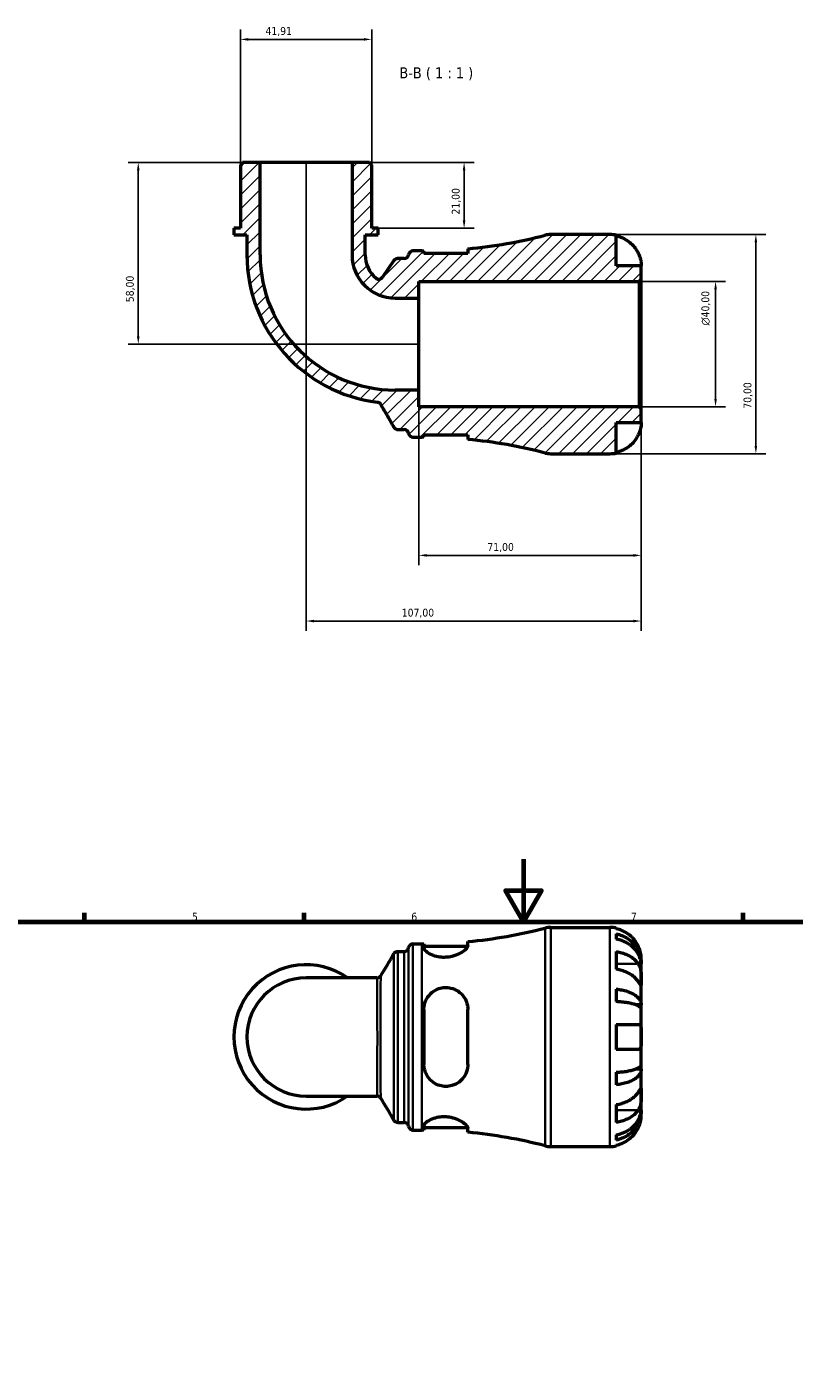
# Model space of a CAD drawing. Header units: millimetres. Extents: x 0 to 902, y 0 to 860.
# Tile 4 of 6: x 262 to 507, y 430 to 860. Entities that reach past the tile are written whole.
import ezdxf

# ---------------------------------------------------------------- set-up
doc = ezdxf.new("R2010")
doc.units = ezdxf.units.MM
for name, color, linetype, lineweight in [('Border (ISO)', 7, 'Continuous', 70), ('Dimension (ISO)', 7, 'Continuous', 25), ('Hatch (ISO)', 7, 'Continuous', 18), ('Symbol (ISO)', 7, 'Continuous', 25), ('Visible (ISO)', 7, 'Continuous', 50), ('Visible Narrow (ISO)', 7, 'Continuous', 35)]:
    doc.layers.add(name, color=color, linetype=linetype, lineweight=lineweight)
doc.styles.add('Label Text (ISO)', font='tahoma.ttf')
doc.styles.add('Note Text (ISO)', font='tahoma.ttf')
doc.dimstyles.new('Default (ISO)', dxfattribs={"dimtxt": 2.5, "dimasz": 2.5, "dimexe": 3.175, "dimexo": 0, "dimgap": 0.762, "dimtad": 1, "dimrnd": 1e-08, "dimzin": 0, "dimtxsty": 'Note Text (ISO)', "dimcen": 0.09, "dimdle": 10, "dimclrd": 256, "dimclre": 256, "dimclrt": 232, "dimazin": 0, "dimtfac": 1.40208, "dimtmove": 0, "dimatfit": 3, "dimfxl": 1, "dimtolj": 1, "dimtzin": 0, "dimlwd": -1, "dimlwe": -1, "dimarcsym": 0})

# ---------------------------------------------------------------- blocks, each defined once
blk = doc.blocks.new('Borders Default Border')
at = {"layer": 'Border (ISO)'}
for p, q in [((280.33, 574), (280.33, 576.9)), ((350.42, 574), (350.42, 576.9)), ((490.58, 574), (490.58, 576.9))]:
    blk.add_line(p, q, dxfattribs=at)
at = {"layer": 'Border (ISO)', "flags": 128}
for points in [[(420.5, 594), (420.5, 574), (414.73, 584), (426.27, 584), (420.5, 574)], [(20, 20), (20, 574), (821, 574), (821, 20), (20, 20)]]:
    blk.add_lwpolyline(points, dxfattribs=at)
at = {"layer": 'Border (ISO)', "color": 232, "true_color": 0xca0064, "char_height": 2.5, "attachment_point": 7, "style": 'Note Text (ISO)'}
for s, insert in [('5', (314.64, 574.35)), ('6', (384.66, 574.35)), ('7', (454.77, 574.4))]:
    blk.add_mtext(s, dxfattribs=dict(at, insert=insert))
blk = doc.blocks.new('*D7')
at = {"layer": 'Defpoints', "color": 0, "transparency": 16777216}
for p in [(457.37, 778.5), (481.78, 778.5), (457.37, 738.5)]:
    blk.add_point(p, dxfattribs=at)
at = {"layer": 'Dimension (ISO)', "transparency": 16777216}
for p, q in [((457.37, 778.5), (484.96, 778.5)), ((481.78, 741), (481.78, 776)), ((457.37, 738.5), (484.96, 738.5))]:
    blk.add_line(p, q, dxfattribs=at)
for points in [[(481.37, 776), (482.2, 776), (481.78, 778.5)], [(481.37, 741), (482.2, 741), (481.78, 738.5)]]:
    blk.add_solid(points, dxfattribs=at)
at = {"layer": 'Dimension (ISO)', "color": 232, "true_color": 0xca0064, "transparency": 16777216, "insert": (477.26, 764.44), "char_height": 2.5, "attachment_point": 1, "rotation": 90, "style": 'Note Text (ISO)'}
blk.add_mtext('\\A1;\\fAIGDT|b0|i0;\\H2.5000;\\ln\\fTahoma|b0|i0;\\H2.5000;40,00', dxfattribs=at)
blk = doc.blocks.new('*D8')
at = {"layer": 'Defpoints', "color": 0, "transparency": 16777216}
for p in [(330.12, 855.81), (330.12, 815.8), (372.03, 815.8)]:
    blk.add_point(p, dxfattribs=at)
at = {"layer": 'Dimension (ISO)', "transparency": 16777216}
for p, q in [((330.12, 815.8), (330.12, 858.99)), ((369.53, 855.81), (332.62, 855.81)), ((372.03, 815.8), (372.03, 858.99))]:
    blk.add_line(p, q, dxfattribs=at)
for points in [[(332.62, 856.23), (332.62, 855.39), (330.12, 855.81)], [(369.53, 856.23), (369.53, 855.39), (372.03, 855.81)]]:
    blk.add_solid(points, dxfattribs=at)
at = {"layer": 'Dimension (ISO)', "color": 232, "true_color": 0xca0064, "transparency": 16777216, "insert": (338.12, 859.74), "char_height": 2.5, "attachment_point": 1, "style": 'Note Text (ISO)'}
blk.add_mtext('\\A1;41,91', dxfattribs=at)
blk = doc.blocks.new('*D9')
at = {"layer": 'Defpoints', "color": 0, "transparency": 16777216}
for p in [(365.74, 816.5), (374.12, 795.5), (401.52, 795.5)]:
    blk.add_point(p, dxfattribs=at)
at = {"layer": 'Dimension (ISO)', "transparency": 16777216}
for p, q in [((365.74, 816.5), (404.69, 816.5)), ((401.52, 814), (401.52, 798)), ((374.12, 795.5), (404.69, 795.5))]:
    blk.add_line(p, q, dxfattribs=at)
for points in [[(401.1, 814), (401.93, 814), (401.52, 816.5)], [(401.1, 798), (401.93, 798), (401.52, 795.5)]]:
    blk.add_solid(points, dxfattribs=at)
at = {"layer": 'Dimension (ISO)', "color": 232, "true_color": 0xca0064, "transparency": 16777216, "insert": (397.58, 799.88), "char_height": 2.5, "attachment_point": 1, "rotation": 90, "style": 'Note Text (ISO)'}
blk.add_mtext('\\A1;21,00', dxfattribs=at)
blk = doc.blocks.new('*D10')
at = {"layer": 'Defpoints', "color": 0, "transparency": 16777216}
for p in [(336.4, 816.5), (297.51, 758.5), (387.07, 758.5)]:
    blk.add_point(p, dxfattribs=at)
at = {"layer": 'Dimension (ISO)', "transparency": 16777216}
for p, q in [((336.4, 816.5), (294.33, 816.5)), ((297.51, 814), (297.51, 761)), ((387.07, 758.5), (294.33, 758.5))]:
    blk.add_line(p, q, dxfattribs=at)
for points in [[(297.09, 814), (297.92, 814), (297.51, 816.5)], [(297.09, 761), (297.92, 761), (297.51, 758.5)]]:
    blk.add_solid(points, dxfattribs=at)
at = {"layer": 'Dimension (ISO)', "color": 232, "true_color": 0xca0064, "transparency": 16777216, "insert": (293.57, 771.89), "char_height": 2.5, "attachment_point": 1, "rotation": 90, "style": 'Note Text (ISO)'}
blk.add_mtext('\\A1;58,00', dxfattribs=at)
blk = doc.blocks.new('*D11')
at = {"layer": 'Defpoints', "color": 0, "transparency": 16777216}
for p in [(387.07, 743.83), (458.07, 737.8), (387.07, 691.03)]:
    blk.add_point(p, dxfattribs=at)
at = {"layer": 'Dimension (ISO)', "transparency": 16777216}
for p, q in [((387.07, 743.83), (387.07, 687.86)), ((458.07, 737.8), (458.07, 687.86)), ((455.57, 691.03), (389.57, 691.03))]:
    blk.add_line(p, q, dxfattribs=at)
for points in [[(389.57, 691.45), (389.57, 690.61), (387.07, 691.03)], [(455.57, 691.45), (455.57, 690.61), (458.07, 691.03)]]:
    blk.add_solid(points, dxfattribs=at)
at = {"layer": 'Dimension (ISO)', "color": 232, "true_color": 0xca0064, "transparency": 16777216, "insert": (408.95, 694.96), "char_height": 2.5, "attachment_point": 1, "style": 'Note Text (ISO)'}
blk.add_mtext('\\A1;71,00', dxfattribs=at)
blk = doc.blocks.new('*D12')
at = {"layer": 'Defpoints', "color": 0, "transparency": 16777216}
for p in [(351.07, 816.5), (458.07, 737.8), (351.07, 670.06)]:
    blk.add_point(p, dxfattribs=at)
at = {"layer": 'Dimension (ISO)', "transparency": 16777216}
for p, q in [((351.07, 816.5), (351.07, 666.88)), ((458.07, 737.8), (458.07, 666.88)), ((455.57, 670.06), (353.57, 670.06))]:
    blk.add_line(p, q, dxfattribs=at)
for points in [[(353.57, 670.47), (353.57, 669.64), (351.07, 670.06)], [(455.57, 670.47), (455.57, 669.64), (458.07, 670.06)]]:
    blk.add_solid(points, dxfattribs=at)
at = {"layer": 'Dimension (ISO)', "color": 232, "true_color": 0xca0064, "transparency": 16777216, "insert": (381.62, 673.99), "char_height": 2.5, "attachment_point": 1, "style": 'Note Text (ISO)'}
blk.add_mtext('\\A1;107,00', dxfattribs=at)
blk = doc.blocks.new('*D13')
at = {"layer": 'Defpoints', "color": 0, "transparency": 16777216}
for p in [(448.07, 793.5), (448.07, 723.5), (494.65, 723.5)]:
    blk.add_point(p, dxfattribs=at)
at = {"layer": 'Dimension (ISO)', "transparency": 16777216}
for p, q in [((448.07, 793.5), (497.82, 793.5)), ((494.65, 791), (494.65, 726)), ((448.07, 723.5), (497.82, 723.5))]:
    blk.add_line(p, q, dxfattribs=at)
for points in [[(494.23, 791), (495.06, 791), (494.65, 793.5)], [(494.23, 726), (495.06, 726), (494.65, 723.5)]]:
    blk.add_solid(points, dxfattribs=at)
at = {"layer": 'Dimension (ISO)', "color": 232, "true_color": 0xca0064, "transparency": 16777216, "insert": (490.71, 737.87), "char_height": 2.5, "attachment_point": 1, "rotation": 90, "style": 'Note Text (ISO)'}
blk.add_mtext('\\A1;70,00', dxfattribs=at)

msp = doc.modelspace()

# ---------------------------------------------------------------- hatches: boundary and pattern name
at = {"layer": 'Hatch (ISO)'}
h = msp.add_hatch(dxfattribs=at)
h.set_pattern_fill('ANSI31', color=256, scale=25.4, style=0)
h.set_pattern_definition([(45, (0, 0), (-2.245064, 2.245064), [])])
edge = h.paths.add_edge_path()
edge.add_ellipse((429.157, 730.495), major_axis=(-1.76, -6.775), ratio=1, start_angle=0, end_angle=14.55907)
edge.add_line((429.157, 723.495), (448.073, 723.495))
edge.add_ellipse((448.073, 733.495), major_axis=(0, -10), ratio=1, start_angle=0, end_angle=11.53696)
edge.add_line((450.073, 723.697), (450.073, 733.495))
edge.add_line((450.073, 733.495), (458.073, 733.495))
edge.add_line((458.073, 733.495), (458.073, 737.795))
edge.add_line((458.073, 737.795), (457.373, 738.495))
edge.add_line((457.373, 738.495), (387.073, 738.495))
edge.add_line((387.073, 738.495), (387.073, 743.827))
edge.add_line((387.073, 743.827), (379.538, 743.827))
edge.add_ellipse((379.538, 786.96), major_axis=(0, -43.133), ratio=1, start_angle=270, end_angle=360, ccw=False)
edge.add_line((336.404, 786.96), (336.404, 816.495))
edge.add_line((336.404, 816.495), (330.818, 816.495))
edge.add_line((330.818, 816.495), (330.118, 815.795))
edge.add_line((330.118, 815.795), (330.118, 795.495))
edge.add_line((330.118, 795.495), (328.022, 795.495))
edge.add_line((328.022, 795.495), (328.022, 793.395))
edge.add_line((328.022, 793.395), (332.213, 793.395))
edge.add_line((332.213, 793.395), (332.213, 786.96))
edge.add_ellipse((379.538, 786.96), major_axis=(-47.325, 0), ratio=1, start_angle=0, end_angle=83.05981)
edge.add_spline(control_points=[(373.82, 739.982), (373.944, 739.967), (374.066, 739.935), (374.298, 739.84), (374.407, 739.777), (374.651, 739.589), (374.772, 739.451), (374.863, 739.293)], knot_values=[-0.1299337, -0.1299337, -0.1299337, -0.1299337, -0.092312, -0.092312, -0.0546902, -0.0546902, 0, 0, 0, 0], degree=3, periodic=0)
edge.add_line((374.863, 739.293), (379.134, 731.895))
edge.add_spline(control_points=[(379.134, 731.895), (379.211, 731.762), (379.309, 731.642), (379.541, 731.44), (379.672, 731.358), (379.983, 731.231), (380.164, 731.195), (380.346, 731.195)], knot_values=[-0.1469863, -0.1469863, -0.1469863, -0.1469863, -0.1008383, -0.1008383, -0.0546902, -0.0546902, 0, 0, 0, 0], degree=3, periodic=0)
edge.add_line((380.346, 731.195), (382.42, 731.195))
edge.add_ellipse((382.42, 729.795), major_axis=(0, 1.4), ratio=1, start_angle=277.18076, end_angle=360, ccw=False)
edge.add_ellipse((385.198, 730.145), major_axis=(-1.389, -0.175), ratio=1, start_angle=0, end_angle=82.81924)
edge.add_line((385.198, 728.745), (388.058, 728.745))
edge.add_ellipse((388.058, 572.25), major_axis=(0, 156.495), ratio=1, start_angle=359.76568, end_angle=360, ccw=False)
edge.add_line((388.698, 728.744), (388.698, 729.545))
edge.add_line((388.698, 729.545), (402.698, 729.545))
edge.add_line((402.698, 729.545), (402.698, 728.059))
edge.add_ellipse((388.058, 572.25), major_axis=(14.64, 155.809), ratio=1, start_angle=350.80875, end_angle=360, ccw=False)
edge = h.paths.add_edge_path()
edge.add_ellipse((429.157, 786.495), major_axis=(0, 7), ratio=1, start_angle=0, end_angle=14.55907)
edge.add_ellipse((388.058, 944.74), major_axis=(39.339, -151.47), ratio=1, start_angle=350.80875, end_angle=360, ccw=False)
edge.add_line((402.698, 788.931), (402.698, 787.445))
edge.add_line((402.698, 787.445), (388.698, 787.445))
edge.add_line((388.698, 787.445), (388.698, 788.246))
edge.add_ellipse((388.058, 944.74), major_axis=(0.64, -156.494), ratio=1, start_angle=359.76568, end_angle=360, ccw=False)
edge.add_line((388.058, 788.245), (385.198, 788.245))
edge.add_ellipse((385.198, 786.845), major_axis=(0, 1.4), ratio=1, start_angle=0, end_angle=82.81924)
edge.add_ellipse((382.42, 787.195), major_axis=(1.389, -0.175), ratio=1, start_angle=277.18076, end_angle=360, ccw=False)
edge.add_line((382.42, 785.795), (380.278, 785.795))
edge.add_ellipse((380.278, 784.395), major_axis=(0, 1.4), ratio=1, start_angle=0, end_angle=55.69276)
edge.add_line((379.121, 785.184), (375.474, 779.84))
edge.add_ellipse((374.318, 780.629), major_axis=(1.156, -0.789), ratio=1, start_angle=264.80221, end_angle=360, ccw=False)
edge.add_ellipse((379.538, 786.96), major_axis=(-6.11, -7.411), ratio=1, start_angle=309.50503, end_angle=360, ccw=False)
edge.add_line((369.932, 786.96), (369.932, 793.395))
edge.add_line((369.932, 793.395), (374.123, 793.395))
edge.add_line((374.123, 793.395), (374.123, 795.495))
edge.add_line((374.123, 795.495), (372.028, 795.495))
edge.add_line((372.028, 795.495), (372.028, 815.795))
edge.add_line((372.028, 815.795), (371.328, 816.495))
edge.add_line((371.328, 816.495), (365.741, 816.495))
edge.add_line((365.741, 816.495), (365.741, 786.96))
edge.add_ellipse((379.538, 786.96), major_axis=(-13.796, 0), ratio=1, start_angle=0, end_angle=90)
edge.add_line((379.538, 773.164), (387.073, 773.164))
edge.add_line((387.073, 773.164), (387.073, 778.495))
edge.add_line((387.073, 778.495), (457.373, 778.495))
edge.add_line((457.373, 778.495), (458.073, 779.195))
edge.add_line((458.073, 779.195), (458.073, 783.495))
edge.add_line((458.073, 783.495), (450.073, 783.495))
edge.add_line((450.073, 783.495), (450.073, 793.293))
edge.add_ellipse((448.073, 783.495), major_axis=(2, 9.798), ratio=1, start_angle=0, end_angle=11.53696)
edge.add_line((448.073, 793.495), (429.157, 793.495))

# ---------------------------------------------------------------- linework, layer by layer
at = {"layer": 'Visible (ISO)'}
for p, q in [((330.818, 816.495), (330.118, 815.795)), ((330.118, 815.795), (330.118, 795.495)), ((336.404, 816.495), (330.818, 816.495)), ((336.404, 786.96), (336.404, 816.495)), ((365.741, 816.495), (336.404, 816.495)), ((371.328, 816.495), (365.741, 816.495)), ((365.741, 816.495), (365.741, 786.96)), ((372.028, 815.795), (371.328, 816.495)), ((372.028, 795.495), (372.028, 815.795)), ((330.118, 795.495), (328.022, 795.495)), ((328.022, 795.495), (328.022, 793.395)), ((374.123, 795.495), (372.028, 795.495)), ((374.123, 793.395), (374.123, 795.495)), ((328.022, 793.395), (332.213, 793.395)), ((332.213, 793.395), (332.213, 786.96)), ((369.932, 786.96), (369.932, 793.395)), ((369.932, 793.395), (374.123, 793.395)), ((448.073, 793.495), (429.157, 793.495)), ((450.073, 783.495), (450.073, 793.293)), ((388.058, 788.245), (385.198, 788.245)), ((388.698, 787.445), (388.698, 788.246)), ((402.698, 787.445), (388.698, 787.445)), ((402.698, 788.931), (402.698, 787.445)), ((379.121, 785.184), (375.474, 779.84)), ((382.42, 785.795), (380.278, 785.795)), ((458.073, 783.495), (450.073, 783.495)), ((458.073, 779.195), (458.073, 783.495)), ((387.073, 773.164), (387.073, 778.495)), ((387.073, 778.495), (457.373, 778.495)), ((457.373, 778.495), (458.073, 779.195)), ((457.373, 778.495), (457.373, 738.495)), ((458.073, 737.795), (458.073, 779.195)), ((379.538, 773.164), (387.073, 773.164)), ((387.073, 743.827), (387.073, 773.164)), ((387.073, 743.827), (379.538, 743.827)), ((387.073, 738.495), (387.073, 743.827)), ((457.373, 738.495), (387.073, 738.495)), ((458.073, 737.795), (457.373, 738.495)), ((458.073, 733.495), (458.073, 737.795)), ((380.346, 731.195), (382.42, 731.195)), ((450.073, 723.697), (450.073, 733.495)), ((450.073, 733.495), (458.073, 733.495)), ((385.198, 728.745), (388.058, 728.745)), ((388.698, 728.744), (388.698, 729.545)), ((388.698, 729.545), (402.698, 729.545)), ((402.698, 729.545), (402.698, 728.059)), ((429.157, 723.495), (448.073, 723.495)), ((429.157, 572.238), (448.073, 572.238)), ((450.073, 572.036), (450.073, 571.805)), ((402.698, 566.374), (402.698, 567.674)), ((450.073, 570.155), (450.073, 568.494)), ((380.333, 564.538), (382.42, 564.538)), ((385.198, 566.988), (388.058, 566.988)), ((388.698, 566.989), (388.698, 565.658)), ((388.698, 566.188), (402.673, 566.188)), ((450.073, 564.509), (450.073, 558.852)), ((458.073, 560.629), (458.048, 560.629)), ((458.073, 560.629), (458.073, 562.238)), ((458.073, 560.017), (458.073, 560.629)), ((458.073, 554.916), (458.073, 560.017)), ((373.709, 556.097), (351.073, 556.097)), ((458.073, 547.539), (458.073, 554.916)), ((450.073, 552.533), (450.073, 548.525)), ((388.698, 546.038), (388.698, 528.438)), ((402.698, 528.438), (402.698, 546.038)), ((458.073, 547.539), (456.164, 547.539)), ((458.073, 546.061), (458.073, 547.539)), ((458.073, 537.238), (458.073, 546.061)), ((450.073, 541.238), (450.073, 533.238)), ((458.073, 528.415), (458.073, 537.238)), ((450.073, 525.951), (450.073, 521.943)), ((458.073, 526.937), (456.164, 526.937)), ((458.073, 526.937), (458.073, 528.415)), ((458.073, 519.56), (458.073, 526.937)), ((351.073, 518.378), (373.709, 518.378)), ((458.073, 514.459), (458.073, 519.56)), ((450.073, 515.624), (450.073, 509.967)), ((458.073, 513.847), (458.048, 513.847)), ((458.073, 513.847), (458.073, 514.459)), ((458.073, 512.238), (458.073, 513.847)), ((380.333, 509.938), (382.42, 509.938)), ((385.198, 507.488), (388.058, 507.488)), ((388.698, 508.818), (388.698, 507.487)), ((388.698, 508.288), (402.673, 508.288)), ((402.698, 506.802), (402.698, 508.102)), ((450.073, 505.982), (450.073, 504.321)), ((429.157, 502.238), (448.073, 502.238)), ((450.073, 502.671), (450.073, 502.44))]:
    msp.add_line(p, q, dxfattribs=at)
for centre, radius, start, end in [((388.058, 944.74), 156.495, 275.36782, 284.55907), ((429.157, 786.495), 7, 90, 104.55907), ((448.073, 783.495), 10, 78.46304, 90), ((379.538, 786.96), 47.325, 180, 263.05981), ((379.538, 786.96), 43.133, 180, 270), ((379.538, 786.96), 13.796, 180, 270), ((379.538, 786.96), 9.606, 180, 230.49497), ((382.42, 787.195), 1.4, 270, 352.81924), ((385.198, 786.845), 1.4, 90, 172.81924), ((388.058, 944.74), 156.495, 270, 270.23432), ((380.278, 784.395), 1.4, 90, 145.69276), ((374.318, 780.629), 1.4, 230.49497, 325.69276), ((382.42, 729.795), 1.4, 7.18076, 90), ((385.198, 730.145), 1.4, 187.18076, 270), ((388.058, 572.25), 156.495, 89.76568, 90), ((388.058, 572.25), 156.495, 75.44093, 84.63218), ((429.157, 730.495), 7, 255.44093, 270), ((448.073, 733.495), 10, 270, 281.53696), ((388.058, 723.483), 156.495, 275.36782, 284.55907), ((429.157, 565.238), 7, 90, 104.55907), ((448.073, 562.238), 10, 78.46304, 90), ((382.42, 565.938), 1.4, 270, 352.81924), ((385.198, 565.588), 1.4, 90, 172.81924), ((388.058, 723.483), 156.495, 270, 270.23432), ((351.073, 537.238), 23.05, 54.9032, 305.0968), ((351.073, 537.238), 18.86, 90, 270), ((382.42, 508.538), 1.4, 7.18076, 90), ((385.198, 508.888), 1.4, 187.18076, 270), ((388.058, 350.993), 156.495, 89.76568, 90), ((388.058, 350.993), 156.495, 75.44093, 84.63218), ((429.157, 509.238), 7, 255.44093, 270), ((448.073, 512.238), 10, 270, 281.53696)]:
    msp.add_arc(centre, radius, start, end, dxfattribs=at)
for points, knots in [([(450.073, 793.062), (450.712, 792.931), (451.336, 792.734), (452.459, 792.267), (453.058, 791.952), (454.176, 791.201), (454.695, 790.766), (455.569, 789.889), (456.004, 789.365), (456.66, 788.378), (456.908, 787.934), (457.113, 787.495)], [0.18972425, 0.18972425, 0.18972425, 0.18972425, 0.36926522, 0.36926522, 0.55452014, 0.55452014, 0.73977506, 0.73977506, 0.92607912, 0.92607912, 1.06568045, 1.06568045, 1.06568045, 1.06568045]), ([(457.113, 787.495), (457.206, 787.297), (457.294, 787.095), (457.449, 786.706), (457.518, 786.519), (457.658, 786.104), (457.725, 785.878), (457.882, 785.274), (457.95, 784.919), (458.041, 784.269), (458.059, 783.994), (458.075, 783.6), (458.073, 783.495), (458.073, 783.495)], [-0.64798358, -0.64798358, -0.64798358, -0.64798358, -0.58129223, -0.58129223, -0.51957432, -0.51957432, -0.44316993, -0.44316993, -0.3085364, -0.3085364, -0.15881239, -0.15881239, 0, 0, 0, 0]), ([(373.82, 739.982), (373.944, 739.967), (374.066, 739.935), (374.298, 739.84), (374.407, 739.777), (374.651, 739.589), (374.772, 739.451), (374.863, 739.293)], [-0.12993375, -0.12993375, -0.12993375, -0.12993375, -0.09231199, -0.09231199, -0.05469023, -0.05469023, 0, 0, 0, 0]), ([(374.863, 739.293), (375.583, 738.045), (376.304, 736.797), (377.727, 734.331), (378.431, 733.113), (379.134, 731.895)], [-0.93502025, -0.93502025, -0.93502025, -0.93502025, -0.50277582, -0.50277582, -0.08082904, -0.08082904, -0.08082904, -0.08082904]), ([(379.134, 731.895), (379.211, 731.762), (379.309, 731.642), (379.541, 731.44), (379.672, 731.358), (379.983, 731.231), (380.164, 731.195), (380.346, 731.195)], [-0.14698634, -0.14698634, -0.14698634, -0.14698634, -0.10083828, -0.10083828, -0.05469023, -0.05469023, 0, 0, 0, 0]), ([(458.073, 733.495), (458.073, 733.495), (458.073, 733.452), (458.07, 733.275), (458.066, 733.133), (458.035, 732.685), (457.997, 732.341), (457.867, 731.665), (457.798, 731.373), (457.641, 730.834), (457.563, 730.596), (457.383, 730.11), (457.281, 729.862), (457.151, 729.577), (457.132, 729.536), (457.113, 729.495)], [-2.77804136, -2.77804136, -2.77804136, -2.77804136, -2.67672151, -2.67672151, -2.56558131, -2.56558131, -2.40960112, -2.40960112, -2.30519389, -2.30519389, -2.22617552, -2.22617552, -2.14450488, -2.14450488, -2.1308178, -2.1308178, -2.1308178, -2.1308178]), ([(457.113, 729.495), (456.908, 729.057), (456.66, 728.612), (456.004, 727.626), (455.569, 727.102), (454.695, 726.224), (454.176, 725.789), (453.058, 725.039), (452.459, 724.723), (451.336, 724.257), (450.712, 724.059), (450.073, 723.928)], [4.90264375, 4.90264375, 4.90264375, 4.90264375, 5.04224508, 5.04224508, 5.22854914, 5.22854914, 5.41380406, 5.41380406, 5.59905898, 5.59905898, 5.77859995, 5.77859995, 5.77859995, 5.77859995]), ([(457.113, 566.238), (456.908, 566.676), (456.66, 567.121), (456.004, 568.108), (455.569, 568.631), (454.695, 569.509), (454.176, 569.944), (453.058, 570.694), (452.459, 571.01), (451.336, 571.477), (450.712, 571.674), (450.073, 571.805)], [4.90264375, 4.90264375, 4.90264375, 4.90264375, 5.04224508, 5.04224508, 5.22854914, 5.22854914, 5.41380406, 5.41380406, 5.59905898, 5.59905898, 5.77859995, 5.77859995, 5.77859995, 5.77859995]), ([(450.073, 570.155), (450.714, 570.028), (451.34, 569.836), (452.465, 569.385), (453.064, 569.08), (454.183, 568.355), (454.702, 567.935), (455.575, 567.088), (456.01, 566.583), (456.758, 565.496), (457.073, 564.913), (457.546, 563.804), (457.749, 563.174), (458.012, 561.888), (458.073, 561.231), (458.073, 560.629)], [0.1897184, 0.1897184, 0.1897184, 0.1897184, 0.3698032, 0.3698032, 0.5549844, 0.5549844, 0.7401655, 0.7401655, 0.9258164, 0.9258164, 1.1114673, 1.1114673, 1.2978252, 1.2978252, 1.484183, 1.484183, 1.484183, 1.484183]), ([(458.073, 560.017), (458.073, 560.552), (458.012, 561.137), (457.749, 562.282), (457.546, 562.842), (457.073, 563.83), (456.758, 564.348), (456.01, 565.315), (455.575, 565.765), (454.702, 566.519), (454.183, 566.893), (453.064, 567.538), (452.465, 567.809), (451.34, 568.211), (450.714, 568.381), (450.073, 568.494)], [4.4593823, 4.4593823, 4.4593823, 4.4593823, 4.6457401, 4.6457401, 4.832098, 4.832098, 5.0177489, 5.0177489, 5.2033998, 5.2033998, 5.388581, 5.388581, 5.5737621, 5.5737621, 5.753847, 5.753847, 5.753847, 5.753847]), ([(379.131, 563.855), (379.152, 563.89), (379.177, 563.93), (379.244, 564.019), (379.285, 564.069), (379.395, 564.18), (379.463, 564.24), (379.642, 564.36), (379.754, 564.42), (380.021, 564.51), (380.176, 564.538), (380.333, 564.538)], [3.1402421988, 3.1402421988, 3.1402421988, 3.1402421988, 3.1405148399, 3.1405148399, 3.140787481, 3.140787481, 3.1410601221, 3.1410601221, 3.1413327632, 3.1413327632, 3.1416054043, 3.1416054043, 3.1416054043, 3.1416054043]), ([(402.698, 566.374), (402.698, 566.263), (402.669, 566.142), (402.471, 565.693), (402.163, 565.326), (401.252, 564.554), (400.637, 564.147), (399.238, 563.456), (398.474, 563.164), (397.009, 562.804), (396.349, 562.702), (395.037, 562.629), (394.405, 562.653), (393.05, 562.828), (392.359, 563.002), (390.967, 563.5), (390.316, 563.846), (389.301, 564.567), (388.949, 564.942), (388.729, 565.413), (388.698, 565.539), (388.698, 565.658)], [-2.4790192, -2.4790192, -2.4790192, -2.4790192, -2.3627081, -2.3627081, -2.0765821, -2.0765821, -1.7793934, -1.7793934, -1.5106282, -1.5106282, -1.3077881, -1.3077881, -1.1151315, -1.1151315, -0.8806036, -0.8806036, -0.5856229, -0.5856229, -0.2787648, -0.2787648, -0.1576809, -0.1576809, -0.1576809, -0.1576809]), ([(450.073, 564.509), (450.712, 564.416), (451.336, 564.277), (452.459, 563.947), (453.058, 563.724), (454.176, 563.193), (454.695, 562.886), (455.569, 562.265), (456.004, 561.894), (456.66, 561.197), (456.908, 560.882), (457.113, 560.573)], [0.18972425, 0.18972425, 0.18972425, 0.18972425, 0.36926522, 0.36926522, 0.55452014, 0.55452014, 0.73977506, 0.73977506, 0.92607912, 0.92607912, 1.06568045, 1.06568045, 1.06568045, 1.06568045]), ([(458.073, 562.238), (458.073, 562.238), (458.073, 562.281), (458.07, 562.458), (458.066, 562.6), (458.035, 563.048), (457.997, 563.392), (457.867, 564.068), (457.798, 564.36), (457.641, 564.899), (457.563, 565.137), (457.383, 565.623), (457.281, 565.871), (457.151, 566.156), (457.132, 566.197), (457.113, 566.238)], [-2.77804136, -2.77804136, -2.77804136, -2.77804136, -2.67672151, -2.67672151, -2.56558131, -2.56558131, -2.40960112, -2.40960112, -2.30519389, -2.30519389, -2.22617552, -2.22617552, -2.14450488, -2.14450488, -2.1308178, -2.1308178, -2.1308178, -2.1308178]), ([(457.113, 560.573), (457.172, 560.485), (457.228, 560.392), (457.389, 560.098), (457.486, 559.883), (457.662, 559.409), (457.738, 559.149), (457.89, 558.494), (457.95, 558.093), (458.041, 557.185), (458.059, 556.688), (458.075, 555.734), (458.073, 555.29), (458.073, 554.916)], [-0.64434498, -0.64434498, -0.64434498, -0.64434498, -0.60308586, -0.60308586, -0.52007987, -0.52007987, -0.43273909, -0.43273909, -0.31000661, -0.31000661, -0.15868997, -0.15868997, 0, 0, 0, 0]), ([(373.709, 556.097), (373.859, 556.097), (374.008, 556.123), (374.271, 556.208), (374.384, 556.266), (374.567, 556.386), (374.637, 556.447), (374.749, 556.558), (374.792, 556.609), (374.861, 556.7), (374.887, 556.74), (374.909, 556.777), (374.909, 556.778), (374.91, 556.779)], [-1.555653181, -1.555653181, -1.555653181, -1.555653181, -1.5538277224, -1.5538277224, -1.5519557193, -1.5519557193, -1.5500837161, -1.5500837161, -1.5482117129, -1.5482117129, -1.5463397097, -1.5463397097, -1.5462931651, -1.5462931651, -1.5462931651, -1.5462931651]), ([(457.113, 554.916), (456.908, 555.226), (456.66, 555.54), (456.004, 556.238), (455.569, 556.608), (454.695, 557.229), (454.176, 557.536), (453.058, 558.067), (452.459, 558.29), (451.336, 558.62), (450.712, 558.759), (450.073, 558.852)], [4.90264375, 4.90264375, 4.90264375, 4.90264375, 5.04224508, 5.04224508, 5.22854914, 5.22854914, 5.41380406, 5.41380406, 5.59905898, 5.59905898, 5.77859995, 5.77859995, 5.77859995, 5.77859995]), ([(458.073, 554.916), (458.073, 554.706), (458.073, 554.521), (458.071, 554.194), (458.069, 554.057), (458.051, 553.816), (458.031, 553.745), (457.944, 553.743), (457.88, 553.805), (457.724, 554.008), (457.647, 554.118), (457.469, 554.379), (457.37, 554.529), (457.213, 554.765), (457.164, 554.839), (457.113, 554.916)], [0, 0, 0, 0, 0.08884908, 0.08884908, 0.18379648, 0.18379648, 0.31419699, 0.31419699, 0.43784665, 0.43784665, 0.52411276, 0.52411276, 0.60765264, 0.60765264, 0.6434969, 0.6434969, 0.6434969, 0.6434969]), ([(388.698, 546.038), (388.698, 546.327), (388.716, 546.614), (388.856, 547.746), (389.114, 548.559), (389.958, 550.162), (390.59, 550.926), (391.985, 552.024), (392.689, 552.41), (394.068, 552.876), (394.706, 552.998), (396.011, 553.062), (396.658, 553.001), (398.087, 552.669), (398.832, 552.347), (400.333, 551.378), (401.037, 550.67), (402.072, 549.074), (402.424, 548.198), (402.661, 546.862), (402.698, 546.452), (402.698, 546.038)], [-2.4596733, -2.4596733, -2.4596733, -2.4596733, -2.3687682, -2.3687682, -2.0987401, -2.0987401, -1.7859063, -1.7859063, -1.5384941, -1.5384941, -1.3426217, -1.3426217, -1.1452716, -1.1452716, -0.8922041, -0.8922041, -0.5721176, -0.5721176, -0.2699911, -0.2699911, -0.1397069, -0.1397069, -0.1397069, -0.1397069]), ([(450.073, 552.533), (450.714, 552.466), (451.34, 552.366), (452.465, 552.129), (453.064, 551.969), (454.183, 551.589), (454.702, 551.369), (455.575, 550.925), (456.01, 550.66), (456.758, 550.09), (457.073, 549.785), (457.546, 549.203), (457.749, 548.873), (458.012, 548.199), (458.073, 547.855), (458.073, 547.539)], [0.1897184, 0.1897184, 0.1897184, 0.1897184, 0.3698032, 0.3698032, 0.5549844, 0.5549844, 0.7401655, 0.7401655, 0.9258164, 0.9258164, 1.1114673, 1.1114673, 1.2978252, 1.2978252, 1.484183, 1.484183, 1.484183, 1.484183]), ([(458.073, 546.061), (458.073, 546.217), (458.012, 546.386), (457.749, 546.719), (457.546, 546.882), (457.073, 547.169), (456.758, 547.32), (456.01, 547.601), (455.575, 547.731), (454.702, 547.95), (454.183, 548.059), (453.064, 548.247), (452.465, 548.325), (451.34, 548.442), (450.714, 548.492), (450.073, 548.525)], [4.4593823, 4.4593823, 4.4593823, 4.4593823, 4.6457401, 4.6457401, 4.832098, 4.832098, 5.0177489, 5.0177489, 5.2033998, 5.2033998, 5.388581, 5.388581, 5.5737621, 5.5737621, 5.753847, 5.753847, 5.753847, 5.753847]), ([(450.073, 541.238), (450.712, 541.238), (451.336, 541.238), (452.459, 541.238), (453.058, 541.238), (454.176, 541.238), (454.695, 541.238), (455.569, 541.238), (456.004, 541.238), (456.66, 541.238), (456.908, 541.238), (457.113, 541.238)], [0.18972425, 0.18972425, 0.18972425, 0.18972425, 0.36926522, 0.36926522, 0.55452014, 0.55452014, 0.73977506, 0.73977506, 0.92607912, 0.92607912, 1.06568045, 1.06568045, 1.06568045, 1.06568045]), ([(457.113, 541.238), (457.182, 541.238), (457.247, 541.23), (457.408, 541.187), (457.498, 541.139), (457.663, 540.992), (457.737, 540.888), (457.889, 540.565), (457.951, 540.318), (458.041, 539.662), (458.059, 539.24), (458.075, 538.29), (458.073, 537.766), (458.073, 537.238)], [-0.64008532, -0.64008532, -0.64008532, -0.64008532, -0.59222185, -0.59222185, -0.51595037, -0.51595037, -0.43235608, -0.43235608, -0.30863031, -0.30863031, -0.15844955, -0.15844955, 0, 0, 0, 0]), ([(457.113, 533.238), (456.908, 533.238), (456.66, 533.238), (456.004, 533.238), (455.569, 533.238), (454.695, 533.238), (454.176, 533.238), (453.058, 533.238), (452.459, 533.238), (451.336, 533.238), (450.712, 533.238), (450.073, 533.238)], [4.90264375, 4.90264375, 4.90264375, 4.90264375, 5.04224508, 5.04224508, 5.22854914, 5.22854914, 5.41380406, 5.41380406, 5.59905898, 5.59905898, 5.77859995, 5.77859995, 5.77859995, 5.77859995]), ([(458.073, 537.238), (458.073, 536.9), (458.073, 536.564), (458.07, 535.878), (458.066, 535.535), (458.035, 534.77), (457.997, 534.381), (457.867, 533.861), (457.798, 533.69), (457.641, 533.46), (457.563, 533.385), (457.383, 533.277), (457.281, 533.247), (457.151, 533.239), (457.132, 533.238), (457.113, 533.238)], [-2.77804136, -2.77804136, -2.77804136, -2.77804136, -2.67672151, -2.67672151, -2.56558131, -2.56558131, -2.40960112, -2.40960112, -2.30519389, -2.30519389, -2.22617552, -2.22617552, -2.14450488, -2.14450488, -2.1308178, -2.1308178, -2.1308178, -2.1308178]), ([(402.698, 528.438), (402.698, 528.069), (402.669, 527.702), (402.471, 526.454), (402.163, 525.615), (401.252, 524.081), (400.637, 523.393), (399.238, 522.342), (398.474, 521.953), (397.009, 521.531), (396.349, 521.436), (395.037, 521.44), (394.405, 521.529), (393.05, 521.912), (392.359, 522.24), (390.967, 523.194), (390.316, 523.869), (389.301, 525.439), (388.949, 526.343), (388.729, 527.672), (388.698, 528.054), (388.698, 528.438)], [-2.4790192, -2.4790192, -2.4790192, -2.4790192, -2.3627081, -2.3627081, -2.0765821, -2.0765821, -1.7793934, -1.7793934, -1.5106282, -1.5106282, -1.3077881, -1.3077881, -1.1151315, -1.1151315, -0.8806036, -0.8806036, -0.5856229, -0.5856229, -0.2787648, -0.2787648, -0.1576809, -0.1576809, -0.1576809, -0.1576809]), ([(450.073, 525.951), (450.714, 525.984), (451.34, 526.034), (452.465, 526.151), (453.064, 526.229), (454.183, 526.417), (454.702, 526.526), (455.575, 526.745), (456.01, 526.875), (456.758, 527.156), (457.073, 527.307), (457.546, 527.594), (457.749, 527.757), (458.012, 528.089), (458.073, 528.259), (458.073, 528.415)], [0.1897184, 0.1897184, 0.1897184, 0.1897184, 0.3698032, 0.3698032, 0.5549844, 0.5549844, 0.7401655, 0.7401655, 0.9258164, 0.9258164, 1.1114673, 1.1114673, 1.2978252, 1.2978252, 1.484183, 1.484183, 1.484183, 1.484183]), ([(458.073, 526.937), (458.073, 526.621), (458.012, 526.277), (457.749, 525.603), (457.546, 525.272), (457.073, 524.691), (456.758, 524.386), (456.01, 523.816), (455.575, 523.551), (454.702, 523.107), (454.183, 522.887), (453.064, 522.507), (452.465, 522.347), (451.34, 522.11), (450.714, 522.01), (450.073, 521.943)], [4.4593823, 4.4593823, 4.4593823, 4.4593823, 4.6457401, 4.6457401, 4.832098, 4.832098, 5.0177489, 5.0177489, 5.2033998, 5.2033998, 5.388581, 5.388581, 5.5737621, 5.5737621, 5.753847, 5.753847, 5.753847, 5.753847]), ([(457.113, 519.56), (457.172, 519.648), (457.228, 519.733), (457.389, 519.976), (457.486, 520.122), (457.662, 520.38), (457.738, 520.488), (457.89, 520.681), (457.95, 520.737), (458.041, 520.724), (458.059, 520.623), (458.075, 520.23), (458.073, 519.934), (458.073, 519.56)], [-0.64434498, -0.64434498, -0.64434498, -0.64434498, -0.60308586, -0.60308586, -0.52007987, -0.52007987, -0.43273909, -0.43273909, -0.31000661, -0.31000661, -0.15868997, -0.15868997, 0, 0, 0, 0]), ([(374.91, 517.697), (374.889, 517.733), (374.863, 517.773), (374.795, 517.863), (374.753, 517.914), (374.642, 518.025), (374.572, 518.086), (374.392, 518.205), (374.28, 518.264), (374.016, 518.352), (373.862, 518.378), (373.709, 518.378)], [1.546304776, 1.546304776, 1.546304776, 1.546304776, 1.5481767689, 1.5481767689, 1.5500487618, 1.5500487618, 1.5519207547, 1.5519207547, 1.5537927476, 1.5537927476, 1.5556647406, 1.5556647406, 1.5556647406, 1.5556647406]), ([(450.073, 515.624), (450.712, 515.717), (451.336, 515.856), (452.459, 516.186), (453.058, 516.409), (454.176, 516.94), (454.695, 517.247), (455.569, 517.868), (456.004, 518.238), (456.66, 518.936), (456.908, 519.25), (457.113, 519.56)], [0.18972425, 0.18972425, 0.18972425, 0.18972425, 0.36926522, 0.36926522, 0.55452014, 0.55452014, 0.73977506, 0.73977506, 0.92607912, 0.92607912, 1.06568045, 1.06568045, 1.06568045, 1.06568045]), ([(458.073, 519.56), (458.073, 519.351), (458.073, 519.119), (458.071, 518.601), (458.069, 518.314), (458.051, 517.604), (458.031, 517.173), (457.944, 516.331), (457.88, 515.928), (457.724, 515.277), (457.647, 515.022), (457.469, 514.553), (457.37, 514.339), (457.213, 514.06), (457.164, 513.98), (457.113, 513.903)], [0, 0, 0, 0, 0.08884908, 0.08884908, 0.18379648, 0.18379648, 0.31419699, 0.31419699, 0.43784665, 0.43784665, 0.52411276, 0.52411276, 0.60765264, 0.60765264, 0.6434969, 0.6434969, 0.6434969, 0.6434969]), ([(388.698, 508.818), (388.698, 508.907), (388.716, 509.001), (388.856, 509.389), (389.114, 509.711), (389.958, 510.413), (390.59, 510.794), (391.985, 511.361), (392.689, 511.569), (394.068, 511.794), (394.706, 511.84), (396.011, 511.808), (396.658, 511.73), (398.087, 511.429), (398.832, 511.177), (400.333, 510.511), (401.037, 510.075), (402.072, 509.247), (402.424, 508.853), (402.661, 508.364), (402.698, 508.227), (402.698, 508.102)], [-2.4596733, -2.4596733, -2.4596733, -2.4596733, -2.3687682, -2.3687682, -2.0987401, -2.0987401, -1.7859063, -1.7859063, -1.5384941, -1.5384941, -1.3426217, -1.3426217, -1.1452716, -1.1452716, -0.8922041, -0.8922041, -0.5721176, -0.5721176, -0.2699911, -0.2699911, -0.1397069, -0.1397069, -0.1397069, -0.1397069]), ([(450.073, 505.982), (450.714, 506.095), (451.34, 506.265), (452.465, 506.667), (453.064, 506.938), (454.183, 507.583), (454.702, 507.957), (455.575, 508.711), (456.01, 509.161), (456.758, 510.128), (457.073, 510.646), (457.546, 511.634), (457.749, 512.194), (458.012, 513.339), (458.073, 513.924), (458.073, 514.459)], [0.1897184, 0.1897184, 0.1897184, 0.1897184, 0.3698032, 0.3698032, 0.5549844, 0.5549844, 0.7401655, 0.7401655, 0.9258164, 0.9258164, 1.1114673, 1.1114673, 1.2978252, 1.2978252, 1.484183, 1.484183, 1.484183, 1.484183]), ([(457.113, 513.903), (456.908, 513.593), (456.66, 513.279), (456.004, 512.582), (455.569, 512.211), (454.695, 511.59), (454.176, 511.283), (453.058, 510.752), (452.459, 510.529), (451.336, 510.199), (450.712, 510.06), (450.073, 509.967)], [4.90264375, 4.90264375, 4.90264375, 4.90264375, 5.04224508, 5.04224508, 5.22854914, 5.22854914, 5.41380406, 5.41380406, 5.59905898, 5.59905898, 5.77859995, 5.77859995, 5.77859995, 5.77859995]), ([(458.073, 513.847), (458.073, 513.245), (458.012, 512.588), (457.749, 511.302), (457.546, 510.672), (457.073, 509.563), (456.758, 508.98), (456.01, 507.893), (455.575, 507.388), (454.702, 506.541), (454.183, 506.121), (453.064, 505.396), (452.465, 505.091), (451.34, 504.64), (450.714, 504.448), (450.073, 504.321)], [4.4593823, 4.4593823, 4.4593823, 4.4593823, 4.6457401, 4.6457401, 4.832098, 4.832098, 5.0177489, 5.0177489, 5.2033998, 5.2033998, 5.388581, 5.388581, 5.5737621, 5.5737621, 5.753847, 5.753847, 5.753847, 5.753847]), ([(457.113, 508.238), (457.182, 508.385), (457.247, 508.532), (457.408, 508.918), (457.498, 509.155), (457.663, 509.646), (457.737, 509.897), (457.889, 510.495), (457.951, 510.824), (458.041, 511.459), (458.059, 511.737), (458.075, 512.133), (458.073, 512.238), (458.073, 512.238)], [-0.64008532, -0.64008532, -0.64008532, -0.64008532, -0.59222185, -0.59222185, -0.51595037, -0.51595037, -0.43235608, -0.43235608, -0.30863031, -0.30863031, -0.15844955, -0.15844955, 0, 0, 0, 0]), ([(380.333, 509.938), (380.184, 509.938), (380.036, 509.963), (379.771, 510.048), (379.657, 510.107), (379.474, 510.227), (379.404, 510.288), (379.292, 510.399), (379.249, 510.45), (379.181, 510.54), (379.155, 510.58), (379.133, 510.618), (379.132, 510.619), (379.131, 510.621)], [6.2831827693, 6.2831827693, 6.2831827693, 6.2831827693, 6.2834424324, 6.2834424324, 6.2837150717, 6.2837150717, 6.283987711, 6.283987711, 6.2842603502, 6.2842603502, 6.2845329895, 6.2845329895, 6.2845459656, 6.2845459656, 6.2845459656, 6.2845459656]), ([(450.073, 502.671), (450.712, 502.802), (451.336, 502.999), (452.459, 503.466), (453.058, 503.782), (454.176, 504.532), (454.695, 504.967), (455.569, 505.844), (456.004, 506.368), (456.66, 507.355), (456.908, 507.8), (457.113, 508.238)], [0.18972425, 0.18972425, 0.18972425, 0.18972425, 0.36926522, 0.36926522, 0.55452014, 0.55452014, 0.73977506, 0.73977506, 0.92607912, 0.92607912, 1.06568045, 1.06568045, 1.06568045, 1.06568045])]:
    msp.add_open_spline(points, degree=3, knots=knots, dxfattribs=at)
for points in [[(402.673, 787.445), (402.69, 787.51), (402.698, 787.572), (402.698, 787.632)], [(402.698, 729.359), (402.698, 729.418), (402.69, 729.48), (402.673, 729.545)], [(374.91, 556.779), (376.318, 559.137), (377.724, 561.496), (379.131, 563.855)], [(379.131, 510.621), (377.724, 512.98), (376.318, 515.339), (374.91, 517.697)]]:
    msp.add_open_spline(points, degree=3, dxfattribs=at)
at = {"layer": 'Visible Narrow (ISO)'}
for p, q in [((429.157, 571.807), (429.157, 502.669)), ((448.073, 502.669), (448.073, 571.807)), ((427.397, 502.891), (427.397, 571.585)), ((382.42, 510.274), (382.42, 564.202)), ((383.809, 565.412), (383.809, 509.064)), ((385.198, 566.622), (385.198, 507.854)), ((388.058, 507.854), (388.058, 566.622)), ((456.761, 560.573), (450.425, 560.573)), ((456.761, 513.903), (450.425, 513.903))]:
    msp.add_line(p, q, dxfattribs=at)
for points, knots in [([(379.131, 563.526), (379.132, 563.1), (379.132, 562.262), (379.133, 559.173), (379.133, 556.403), (379.134, 549.825), (379.134, 546.078), (379.134, 537.896), (379.134, 533.435), (379.134, 525.32), (379.133, 521.646), (379.133, 515.666), (379.133, 513.372), (379.132, 511.545), (379.132, 511.185), (379.131, 510.951)], [3.2974574, 3.2974574, 3.2974574, 3.2974574, 3.6045073, 3.6045073, 4.0766439, 4.0766439, 4.5262538, 4.5262538, 5.0156956, 5.0156956, 5.4852408, 5.4852408, 5.9573227, 5.9573227, 6.1273308, 6.1273308, 6.1273308, 6.1273308]), ([(380.336, 510.277), (380.337, 510.517), (380.338, 510.883), (380.341, 512.75), (380.343, 515.102), (380.345, 521.237), (380.345, 525.006), (380.346, 533.335), (380.346, 537.913), (380.346, 546.311), (380.345, 550.156), (380.344, 556.905), (380.342, 559.746), (380.339, 562.908), (380.338, 563.763), (380.336, 564.2)], [-6.1261039, -6.1261039, -6.1261039, -6.1261039, -5.9573227, -5.9573227, -5.4852408, -5.4852408, -5.0156956, -5.0156956, -4.5262538, -4.5262538, -4.0766439, -4.0766439, -3.6045073, -3.6045073, -3.2986843, -3.2986843, -3.2986843, -3.2986843]), ([(373.733, 555.87), (373.754, 555.452), (373.77, 554.455), (373.795, 551.332), (373.804, 549.127), (373.816, 543.789), (373.819, 540.597), (373.82, 534.263), (373.817, 531.131), (373.805, 525.536), (373.795, 523.103), (373.769, 519.954), (373.753, 519.011), (373.733, 518.606)], [-1.4000873, -1.4000873, -1.4000873, -1.4000873, -0.9713741, -0.9713741, -0.5095305, -0.5095305, -0.0080735, -0.0080735, 0.4817892, 0.4817892, 0.985747, 0.985747, 1.4000988, 1.4000988, 1.4000988, 1.4000988]), ([(374.897, 517.955), (374.887, 518.386), (374.881, 519.353), (374.871, 522.585), (374.868, 525.106), (374.864, 530.906), (374.863, 534.154), (374.863, 540.72), (374.864, 544.03), (374.868, 549.564), (374.871, 551.848), (374.881, 555.053), (374.887, 556.075), (374.897, 556.521)], [-1.3916749, -1.3916749, -1.3916749, -1.3916749, -0.985747, -0.985747, -0.4817892, -0.4817892, 0.0080735, 0.0080735, 0.5095305, 0.5095305, 0.9713741, 0.9713741, 1.3916633, 1.3916633, 1.3916633, 1.3916633])]:
    msp.add_open_spline(points, degree=3, knots=knots, dxfattribs=at)

# ---------------------------------------------------------------- block references
msp.add_blockref('Borders Default Border', (0, 0))

# ---------------------------------------------------------------- texts
at = {"layer": 'Symbol (ISO)', "insert": (380.846, 842.745), "char_height": 3.5, "attachment_point": 7, "style": 'Label Text (ISO)'}
msp.add_mtext('B-B ( 1 : 1 )', dxfattribs=at)

# ---------------------------------------------------------------- dimensions: what is measured, and where the dimension line sits
at = {"layer": 'Dimension (ISO)'}
dim = msp.add_linear_dim(base=(330.118, 855.81), p1=(372.028, 815.795), p2=(330.118, 815.795), dimstyle='Default (ISO)', override={"dimdec": 2, "dimtp": 0, "dimtm": 0, "dimtdec": 2, "dimtofl": 0, "dimatfit": 1}, dxfattribs=at)
dim.commit()
dim.dimension.update_dxf_attribs({"geometry": '*D8', "text_midpoint": (342.221, 855.81), "dimtype": 160})
for base, p1, p2, angle, picture, middle in [((297.507, 758.495), (336.404, 816.495), (387.073, 758.495), 90, '*D10', (297.507, 775.995)), ((351.073, 670.058), (458.073, 737.795), (351.073, 816.495), 180, '*D12', (386.573, 670.058)), ((401.515, 795.495), (365.741, 816.495), (374.123, 795.495), 90, '*D9', (401.515, 803.995)), ((494.646, 723.495), (448.073, 793.495), (448.073, 723.495), 90, '*D13', (494.646, 741.995)), ((387.073, 691.031), (458.073, 737.795), (387.073, 743.827), 180, '*D11', (413.073, 691.031))]:
    dim = msp.add_linear_dim(base=base, p1=p1, p2=p2, angle=angle, dimstyle='Default (ISO)', override={"dimdec": 2, "dimtp": 0, "dimtm": 0, "dimtdec": 2, "dimtofl": 0, "dimatfit": 1}, dxfattribs=at)
    dim.commit()
    dim.dimension.update_dxf_attribs({"geometry": picture, "text_midpoint": middle, "dimtype": 160})
dim = msp.add_linear_dim(base=(481.782, 778.495), p1=(457.373, 738.495), p2=(457.373, 778.495), angle=90, text='\\fAIGDT|b0|i0;\\H2.5000;\\ln\\fTahoma|b0|i0;\\H2.5000;<>', dimstyle='Default (ISO)', override={"dimdec": 2, "dimtp": 0, "dimtm": 0, "dimtdec": 2, "dimtofl": 0, "dimatfit": 1}, dxfattribs=at)
dim.commit()
dim.dimension.update_dxf_attribs({"geometry": '*D7', "text_midpoint": (481.782, 769.995), "dimtype": 160})

doc.saveas('drawing.dxf')
